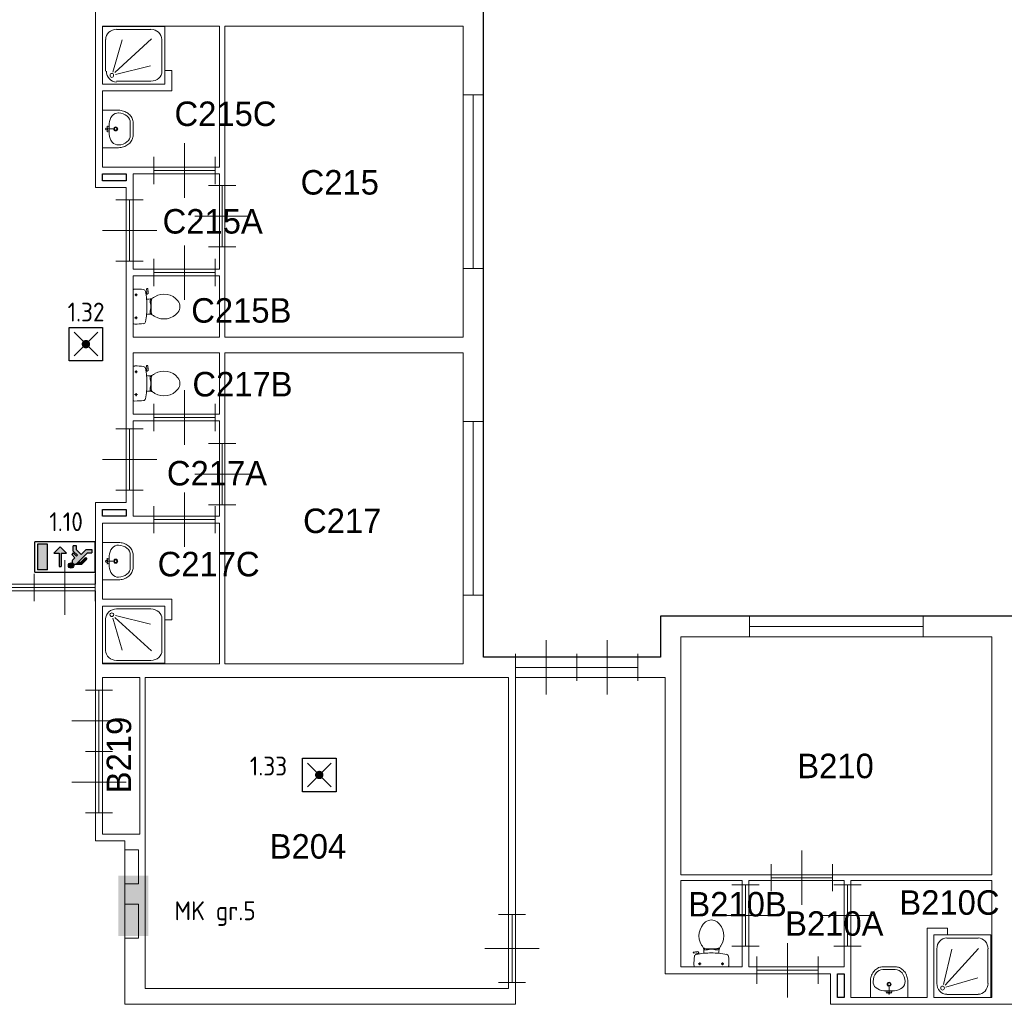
# Model space of a CAD drawing. Header units: millimetres. Extents: x 0 to 594, y 0 to 420.
# Tile 3 of 16: x 100 to 194, y 137 to 231. Entities that reach past the tile are written whole.
import ezdxf
from ezdxf.enums import TextEntityAlignment as Align

# ---------------------------------------------------------------- set-up
doc = ezdxf.new("R2010")
doc.units = ezdxf.units.MM
doc.header["$LTSCALE"] = 100
for name, color, linetype in [('BINNENMUUR', 7, 'Continuous'), ('BOUWKUNDE', 7, 'Continuous'), ('BUITENMUUR', 7, 'Continuous'), ('EL6350--Noodverlichting', 3, 'Continuous'), ('SANITAIR', 7, 'Continuous'), ('TRAP', 7, 'Continuous')]:
    doc.layers.add(name, color=color, linetype=linetype)
doc.layers.add('LABEL', color=7, linetype='Continuous', lineweight=0)
doc.styles.add('dgn175', font='dgn175.shx')
doc.styles.add('ISO18', font='ISO.shx', dxfattribs={"width": 0.9, "height": 1.8})

# ---------------------------------------------------------------- blocks, each defined once
blk = doc.blocks.new('2239')
at = {"layer": 'SANITAIR', "color": 7, "linetype": 'Continuous', "lineweight": 0}
for p, q in [((0.207, 0.802), (0.713, 0.802)), ((0.046, 0.19), (0.046, 0.654)), ((0.153, 0.176), (0.291, 0.65)), ((0.721, 0.662), (0.183, 0.168)), ((0.874, 0.654), (0.874, 0.19)), ((0.192, 0.14), (0.708, 0.267)), ((0.713, 0.042), (0.207, 0.042))]:
    blk.add_line(p, q, dxfattribs=at)
at = {"layer": 'SANITAIR', "color": 7, "linetype": 'Continuous', "lineweight": 0, "flags": 128}
blk.add_lwpolyline([(0, 0.844), (0, 0), (0.92, 0), (0.92, 0.844), (0, 0.844)], close=True, dxfattribs=at)
at = {"layer": 'SANITAIR', "color": 7, "linetype": 'Continuous', "lineweight": 0}
for centre, major_axis, ratio, start_param, end_param in [((0.208, 0.654), (0.158, 0), 0.949786, 1.570796, 3.141593), ((0.714, 0.654), (0.158, 0), 0.949786, 0, 1.570796), ((0.208, 0.19), (0, -0.161), 0.922328, 4.712389, 6.283185), ((0.714, 0.19), (0.161, 0), 0.91739, 4.712389, 6.283185)]:
    blk.add_ellipse(centre, major_axis=major_axis, ratio=ratio, start_param=start_param, end_param=end_param, dxfattribs=at)
blk.add_ellipse((0.139, 0.127), major_axis=(0, -0.0289), ratio=0.922328, dxfattribs=at)
blk = doc.blocks.new('2047')
at = {"layer": 'BOUWKUNDE', "color": 7, "linetype": 'Continuous', "lineweight": 0}
for p, q in [((-0.705, 0.15), (-0.705, -0.15)), ((0, 0.15), (0, -0.15)), ((0, 0), (-0.705, 0))]:
    blk.add_line(p, q, dxfattribs=at)
blk = doc.blocks.new('20411')
at = {"layer": 'BOUWKUNDE', "color": 7, "linetype": 'Continuous', "lineweight": 0}
for p, q in [((-0.15, 0), (0.15, 0)), ((0, 0), (0, -2.55)), ((-0.15, -2.55), (0.15, -2.55))]:
    blk.add_line(p, q, dxfattribs=at)
blk = doc.blocks.new('20412')
at = {"layer": 'BOUWKUNDE', "color": 7, "linetype": 'Continuous', "lineweight": 0}
for p, q in [((0.15, 2.55), (-0.15, 2.55)), ((0, 0), (0, 2.55)), ((0.15, 0), (-0.15, 0))]:
    blk.add_line(p, q, dxfattribs=at)
blk = doc.blocks.new('205')
at = {"layer": 'BOUWKUNDE', "color": 7, "linetype": 'Continuous', "lineweight": 0}
for p, q in [((0.45, 0), (0.45, 0.4)), ((1.35, 0), (1.35, 0.4)), ((0, 0), (0, 0.2)), ((0.9, 0), (0.9, 0.2)), ((1.8, 0), (1.8, 0.2)), ((0, 0), (1.8, 0)), ((0, 0), (0, -0.2)), ((0.45, 0), (0.45, -0.4)), ((0.45, 0), (0.45, -0.4)), ((0.9, 0), (0.9, -0.2)), ((1.35, 0), (1.35, -0.4)), ((1.8, 0), (1.8, -0.2))]:
    blk.add_line(p, q, dxfattribs=at)
blk = doc.blocks.new('2051')
at = {"layer": 'BOUWKUNDE', "color": 7, "linetype": 'Continuous', "lineweight": 0}
for p, q in [((0, 0), (-0.2, 0)), ((0, 0), (0, -1.801)), ((0, 0), (0.2, 0)), ((0, -0.45), (-0.4, -0.45)), ((0, -0.45), (-0.4, -0.45)), ((0, -0.45), (0.4, -0.45)), ((0, -0.9), (-0.2, -0.9)), ((0, -0.9), (0.2, -0.9)), ((0, -1.351), (-0.4, -1.351)), ((0, -1.351), (0.4, -1.351)), ((0, -1.801), (-0.2, -1.801)), ((0, -1.801), (0.2, -1.801))]:
    blk.add_line(p, q, dxfattribs=at)
blk = doc.blocks.new('20239')
at = {"layer": 'BOUWKUNDE', "color": 7, "linetype": 'Continuous', "lineweight": 0}
for p, q in [((-0.2, 0), (0.2, 0)), ((0, 0), (0, -0.9)), ((-0.4, -0.45), (0, -0.45)), ((0, -0.45), (0.4, -0.45)), ((-0.2, -0.9), (0.2, -0.9))]:
    blk.add_line(p, q, dxfattribs=at)
blk = doc.blocks.new('20240')
at = {"layer": 'BOUWKUNDE', "color": 7, "linetype": 'Continuous', "lineweight": 0}
for p, q in [((0.45, 0), (0.45, 0.4)), ((0, -0.2), (0, 0.2)), ((0.9, -0.2), (0.9, 0.2)), ((0, 0), (0.9, 0)), ((0.45, -0.4), (0.45, 0))]:
    blk.add_line(p, q, dxfattribs=at)
blk = doc.blocks.new('20241')
at = {"layer": 'BOUWKUNDE', "color": 7, "linetype": 'Continuous', "lineweight": 0}
for p, q in [((0.2, 0.9), (-0.2, 0.9)), ((0, 0), (0, 0.9)), ((0, 0.45), (-0.4, 0.45)), ((0.4, 0.45), (0, 0.45)), ((0.2, 0), (-0.2, 0))]:
    blk.add_line(p, q, dxfattribs=at)
blk = doc.blocks.new('20242')
at = {"layer": 'BOUWKUNDE', "color": 7, "linetype": 'Continuous', "lineweight": 0}
for p, q in [((-0.45, 0.4), (-0.45, 0)), ((-0.9, 0.2), (-0.9, -0.2)), ((0, 0.2), (0, -0.2)), ((0, 0), (-0.9, 0)), ((-0.45, 0), (-0.45, -0.4))]:
    blk.add_line(p, q, dxfattribs=at)
blk = doc.blocks.new('20243')
at = {"layer": 'BOUWKUNDE', "color": 7, "linetype": 'Continuous', "lineweight": 0}
for p, q in [((-0.2, 0), (0.2, 0)), ((0, 0), (0, -0.9)), ((-0.4, -0.45), (0, -0.45)), ((0, -0.45), (0.4, -0.45)), ((-0.2, -0.9), (0.2, -0.9))]:
    blk.add_line(p, q, dxfattribs=at)
blk = doc.blocks.new('20244')
at = {"layer": 'BOUWKUNDE', "color": 7, "linetype": 'Continuous', "lineweight": 0}
for p, q in [((0.45, 0), (0.45, 0.4)), ((0, -0.2), (0, 0.2)), ((0.9, -0.2), (0.9, 0.2)), ((0, 0), (0.9, 0)), ((0.45, -0.4), (0.45, 0))]:
    blk.add_line(p, q, dxfattribs=at)
blk = doc.blocks.new('20245')
at = {"layer": 'BOUWKUNDE', "color": 7, "linetype": 'Continuous', "lineweight": 0}
for p, q in [((0.2, 0.9), (-0.2, 0.9)), ((0, 0), (0, 0.9)), ((0, 0.45), (-0.4, 0.45)), ((0.4, 0.45), (0, 0.45)), ((0.2, 0), (-0.2, 0))]:
    blk.add_line(p, q, dxfattribs=at)
blk = doc.blocks.new('20246')
at = {"layer": 'BOUWKUNDE', "color": 7, "linetype": 'Continuous', "lineweight": 0}
for p, q in [((-0.45, 0.4), (-0.45, 0)), ((-0.9, 0.2), (-0.9, -0.2)), ((0, 0.2), (0, -0.2)), ((0, 0), (-0.9, 0)), ((-0.45, 0), (-0.45, -0.4))]:
    blk.add_line(p, q, dxfattribs=at)
blk = doc.blocks.new('2202')
at = {"layer": 'SANITAIR', "color": 7, "linetype": 'Continuous', "lineweight": 0}
for p, q in [((-0.264, 0.204), (-0.266, 0.21)), ((-0.262, 0.216), (-0.21, 0.224)), ((-0.222, 0.205), (-0.259, 0.2)), ((-0.211, 0.197), (-0.208, 0.187)), ((-0.181, 0.202), (-0.21, 0.196)), ((-0.178, 0.192), (-0.183, 0.206)), ((-0.111, 0.23), (-0.111, 0.2)), ((-0.101, 0.27), (-0.101, 0.25)), ((-0.101, 0.25), (-0.057, 0.25)), ((-0.067, 0.25), (-0.067, 0.267)), ((-0.057, 0.25), (-0.057, 0.266)), ((-0.057, 0.255), (-0.035, 0.255)), ((-0.035, 0.255), (-0.035, 0.26)), ((0.035, 0.26), (-0.035, 0.26)), ((0.035, 0.255), (0.035, 0.26)), ((0.057, 0.255), (0.035, 0.255)), ((0.057, 0.25), (0.057, 0.267)), ((0.101, 0.25), (0.057, 0.25)), ((0.067, 0.25), (0.067, 0.268)), ((0.101, 0.271), (0.101, 0.25)), ((0.111, 0.2), (0.111, 0.23)), ((-0.248, 0), (0.248, 0)), ((-0.193, 0.045), (-0.152, 0.045)), ((-0.173, 0.065), (-0.173, 0.025)), ((0.143, 0.045), (0.184, 0.045)), ((0.163, 0.066), (0.163, 0.024))]:
    blk.add_line(p, q, dxfattribs=at)
for centre in [(-0.173, 0.045), (0.163, 0.045)]:
    blk.add_circle(centre, 0.012, dxfattribs=at)
for centre, radius, start, end in [((0.08, 0.456), 0.263, 129.1208, 211.0923), ((0, 0.555), 0.135, 50.8792, 129.1208), ((-0.081, 0.456), 0.263, 328.9077, 50.8792), ((0.241, 0.553), 0.45, 211.0923, 213.8429), ((-0.24, 0.231), 0.129, 0, 33.8429), ((0.24, 0.231), 0.129, 146.1571, 180), ((-0.241, 0.553), 0.45, 326.1571, 328.9077), ((-0.262, 0.212), 0.005, 98.4779, 195.7398), ((-0.26, 0.205), 0.005, 195.7398, 277.2238), ((0.892, 0.028), 1.15, 173.6509, 180), ((-0.217, 0.151), 0.0335, 100.7271, 173.6509), ((0, -0.995), 1.2, 95.3019, 100.7271), ((-0.221, 0.195), 0.01, 11.8886, 97.2238), ((-0.207, 0.2), 0.025, 15.9272, 98.4779), ((-0.099, 0.29), 0.02, 217.7817, 264.3005), ((0, -0.992), 1.197, 84.6981, 95.3019), ((-0.009, 1.191), 0.926, 264.3005, 276.9358), ((0.1, 0.292), 0.02, 276.9358, 322.58), ((0, -0.995), 1.2, 79.2904, 84.6981), ((0.217, 0.151), 0.034, 6.3309, 79.2904), ((-0.893, 0.028), 1.15, 0, 6.3309), ((-0.214, 0.027), 0.0434, 178.9808, 218.2302), ((0.214, 0.027), 0.0434, 321.7698, 1.0192)]:
    blk.add_arc(centre, radius, start, end, dxfattribs=at)
blk = doc.blocks.new('22011')
at = {"layer": 'SANITAIR', "color": 7, "linetype": 'Continuous', "lineweight": 0}
for p, q in [((0, 0.248), (0, -0.248)), ((0.065, 0.173), (0.025, 0.173)), ((0.045, 0.193), (0.045, 0.152)), ((0.197, 0.211), (0.187, 0.208)), ((0.192, 0.178), (0.206, 0.183)), ((0.202, 0.181), (0.196, 0.21)), ((0.205, 0.222), (0.2, 0.259)), ((0.204, 0.264), (0.21, 0.266)), ((0.216, 0.262), (0.224, 0.21)), ((0.23, 0.111), (0.2, 0.111)), ((0.27, 0.101), (0.25, 0.101)), ((0.25, 0.101), (0.25, 0.057)), ((0.25, 0.067), (0.267, 0.067)), ((0.25, 0.057), (0.266, 0.057)), ((0.255, 0.057), (0.255, 0.035)), ((0.255, 0.035), (0.26, 0.035)), ((0.26, -0.035), (0.26, 0.035)), ((0.045, -0.143), (0.045, -0.184)), ((0.2, -0.111), (0.23, -0.111)), ((0.25, -0.057), (0.267, -0.057)), ((0.25, -0.101), (0.25, -0.057)), ((0.25, -0.067), (0.268, -0.067)), ((0.271, -0.101), (0.25, -0.101)), ((0.255, -0.035), (0.26, -0.035)), ((0.255, -0.057), (0.255, -0.035)), ((0.066, -0.163), (0.024, -0.163))]:
    blk.add_line(p, q, dxfattribs=at)
for centre in [(0.045, 0.173), (0.045, -0.163)]:
    blk.add_circle(centre, 0.012, dxfattribs=at)
for centre, radius, start, end in [((0.027, 0.214), 0.0434, 88.9808, 128.2302), ((0.028, -0.892), 1.15, 83.6509, 90), ((0.151, 0.217), 0.0335, 10.7271, 83.6509), ((-0.995, 0), 1.2, 5.3019, 10.7271), ((0.195, 0.221), 0.01, 281.8886, 7.2238), ((0.205, 0.26), 0.005, 105.7398, 187.2238), ((0.2, 0.207), 0.025, 285.9272, 8.4779), ((0.212, 0.262), 0.005, 8.4779, 105.7398), ((0.456, -0.08), 0.263, 39.1208, 121.0923), ((-0.992, 0), 1.197, 354.6981, 5.3019), ((0.231, 0.24), 0.129, 270, 303.8429), ((1.191, 0.009), 0.926, 174.3005, 186.9358), ((0.29, 0.099), 0.02, 127.7817, 174.3005), ((0.553, -0.241), 0.45, 121.0923, 123.8429), ((0.555, 0), 0.135, 320.8792, 39.1208), ((-0.995, 0), 1.2, 349.2904, 354.6981), ((0.231, -0.24), 0.129, 56.1571, 90), ((0.292, -0.1), 0.02, 186.9358, 232.58), ((0.553, 0.241), 0.45, 236.1571, 238.9077), ((0.456, 0.081), 0.263, 238.9077, 320.8792), ((0.027, -0.214), 0.0434, 231.7698, 271.0192), ((0.028, 0.893), 1.15, 270, 276.3309), ((0.151, -0.217), 0.034, 276.3309, 349.2904)]:
    blk.add_arc(centre, radius, start, end, dxfattribs=at)
blk = doc.blocks.new('2214')
at = {"layer": 'SANITAIR', "color": 7, "linetype": 'Continuous', "lineweight": 0}
for p, q in [((0.064, 0.037), (0.089, 0.029)), ((0.065, 0), (0.082, 0.045)), ((0.065, 0), (0.082, -0.045)), ((0.065, 0), (0.153, 0)), ((0.1, -0.079), (0.1, 0.079)), ((0.41, 0.091), (0.41, -0.091)), ((0.064, -0.037), (0.089, -0.029))]:
    blk.add_line(p, q, dxfattribs=at)
at = {"layer": 'SANITAIR', "color": 7, "linetype": 'Continuous', "lineweight": 0, "flags": 128}
blk.add_lwpolyline([(0, -0.275), (0.235, -0.275), (0.235, -0.275), (0.255, -0.274), (0.274, -0.271), (0.292, -0.268), (0.31, -0.263), (0.328, -0.256), (0.345, -0.249), (0.361, -0.24), (0.376, -0.23), (0.389, -0.219), (0.402, -0.207), (0.413, -0.195), (0.423, -0.181), (0.432, -0.167), (0.439, -0.153), (0.444, -0.138), (0.448, -0.122), (0.45, -0.107), (0.45, -0.091), (0.45, -0.091), (0.45, 0.091), (0.45, 0.091), (0.45, 0.107), (0.448, 0.122), (0.444, 0.138), (0.439, 0.153), (0.432, 0.167), (0.423, 0.181), (0.413, 0.195), (0.402, 0.207), (0.389, 0.219), (0.376, 0.23), (0.361, 0.24), (0.345, 0.249), (0.328, 0.256), (0.31, 0.263), (0.292, 0.268), (0.274, 0.271), (0.255, 0.274), (0.235, 0.275), (0.235, 0.275), (0, 0.275), (0, -0.275)], close=True, dxfattribs=at)
at = {"layer": 'SANITAIR', "color": 7, "linetype": 'Continuous', "lineweight": 0}
for centre, radius in [((0.065, 0), 0.0175), ((0.195, 0), 0.03), ((0.195, 0), 0.02)]:
    blk.add_circle(centre, radius, dxfattribs=at)
for centre, major_axis, ratio, start_param, end_param in [((0.21, 0.096), (-0.04, -0.136), 0.751905, 3.285304, 5.05863), ((0.23, 0.096), (0.18, -0.002), 0.771034, 6.267651, 7.838442), ((0.21, -0.096), (-0.04, 0.136), 0.751905, 1.224555, 2.997882), ((0.23, -0.096), (-0.18, -0.002), 0.771034, 1.586336, 3.157127)]:
    blk.add_ellipse(centre, major_axis=major_axis, ratio=ratio, start_param=start_param, end_param=end_param, dxfattribs=at)
blk = doc.blocks.new('22112')
at = {"layer": 'SANITAIR', "color": 7, "linetype": 'Continuous', "lineweight": 0}
for p, q in [((0.064, 0.037), (0.089, 0.029)), ((0.065, 0), (0.082, 0.045)), ((0.065, 0), (0.082, -0.045)), ((0.065, 0), (0.153, 0)), ((0.1, -0.079), (0.1, 0.079)), ((0.41, 0.091), (0.41, -0.091)), ((0.064, -0.037), (0.089, -0.029))]:
    blk.add_line(p, q, dxfattribs=at)
at = {"layer": 'SANITAIR', "color": 7, "linetype": 'Continuous', "lineweight": 0, "flags": 128}
blk.add_lwpolyline([(0, -0.275), (0.235, -0.275), (0.235, -0.275), (0.255, -0.274), (0.274, -0.271), (0.292, -0.268), (0.31, -0.263), (0.328, -0.256), (0.345, -0.249), (0.361, -0.24), (0.376, -0.23), (0.389, -0.219), (0.402, -0.207), (0.413, -0.195), (0.423, -0.181), (0.432, -0.167), (0.439, -0.153), (0.444, -0.138), (0.448, -0.122), (0.45, -0.107), (0.45, -0.091), (0.45, -0.091), (0.45, 0.091), (0.45, 0.091), (0.45, 0.107), (0.448, 0.122), (0.444, 0.138), (0.439, 0.153), (0.432, 0.167), (0.423, 0.181), (0.413, 0.195), (0.402, 0.207), (0.389, 0.219), (0.376, 0.23), (0.361, 0.24), (0.345, 0.249), (0.328, 0.256), (0.31, 0.263), (0.292, 0.268), (0.274, 0.271), (0.255, 0.274), (0.235, 0.275), (0.235, 0.275), (0, 0.275), (0, -0.275)], close=True, dxfattribs=at)
at = {"layer": 'SANITAIR', "color": 7, "linetype": 'Continuous', "lineweight": 0}
for centre, radius in [((0.065, 0), 0.0175), ((0.195, 0), 0.03), ((0.195, 0), 0.02)]:
    blk.add_circle(centre, radius, dxfattribs=at)
for centre, major_axis, ratio, start_param, end_param in [((0.21, 0.096), (-0.04, -0.136), 0.751905, 3.285304, 5.05863), ((0.23, 0.096), (0.18, -0.002), 0.771034, 6.267651, 7.838442), ((0.21, -0.096), (-0.04, 0.136), 0.751905, 1.224555, 2.997882), ((0.23, -0.096), (-0.18, -0.002), 0.771034, 1.586336, 3.157127)]:
    blk.add_ellipse(centre, major_axis=major_axis, ratio=ratio, start_param=start_param, end_param=end_param, dxfattribs=at)
blk = doc.blocks.new('22034')
at = {"layer": 'SANITAIR', "color": 7, "linetype": 'Continuous', "lineweight": 0}
for p, q in [((0, 0.248), (0, -0.248)), ((0.065, 0.173), (0.025, 0.173)), ((0.045, 0.193), (0.045, 0.152)), ((0.197, 0.211), (0.187, 0.208)), ((0.192, 0.178), (0.206, 0.183)), ((0.202, 0.181), (0.196, 0.21)), ((0.205, 0.222), (0.2, 0.259)), ((0.204, 0.264), (0.21, 0.266)), ((0.216, 0.262), (0.224, 0.21)), ((0.23, 0.111), (0.2, 0.111)), ((0.27, 0.101), (0.25, 0.101)), ((0.25, 0.101), (0.25, 0.057)), ((0.25, 0.067), (0.267, 0.067)), ((0.25, 0.057), (0.266, 0.057)), ((0.255, 0.057), (0.255, 0.035)), ((0.255, 0.035), (0.26, 0.035)), ((0.26, -0.035), (0.26, 0.035)), ((0.045, -0.143), (0.045, -0.184)), ((0.2, -0.111), (0.23, -0.111)), ((0.25, -0.057), (0.267, -0.057)), ((0.25, -0.101), (0.25, -0.057)), ((0.25, -0.067), (0.268, -0.067)), ((0.271, -0.101), (0.25, -0.101)), ((0.255, -0.035), (0.26, -0.035)), ((0.255, -0.057), (0.255, -0.035)), ((0.066, -0.163), (0.024, -0.163))]:
    blk.add_line(p, q, dxfattribs=at)
for centre in [(0.045, 0.173), (0.045, -0.163)]:
    blk.add_circle(centre, 0.012, dxfattribs=at)
for centre, radius, start, end in [((0.027, 0.214), 0.0434, 88.9808, 128.2302), ((0.028, -0.892), 1.15, 83.6509, 90), ((0.151, 0.217), 0.0335, 10.7271, 83.6509), ((-0.995, 0), 1.2, 5.3019, 10.7271), ((0.195, 0.221), 0.01, 281.8886, 7.2238), ((0.205, 0.26), 0.005, 105.7398, 187.2238), ((0.2, 0.207), 0.025, 285.9272, 8.4779), ((0.212, 0.262), 0.005, 8.4779, 105.7398), ((0.456, -0.08), 0.263, 39.1208, 121.0923), ((-0.992, 0), 1.197, 354.6981, 5.3019), ((0.231, 0.24), 0.129, 270, 303.8429), ((1.191, 0.009), 0.926, 174.3005, 186.9358), ((0.29, 0.099), 0.02, 127.7817, 174.3005), ((0.553, -0.241), 0.45, 121.0923, 123.8429), ((0.555, 0), 0.135, 320.8792, 39.1208), ((-0.995, 0), 1.2, 349.2904, 354.6981), ((0.231, -0.24), 0.129, 56.1571, 90), ((0.292, -0.1), 0.02, 186.9358, 232.58), ((0.553, 0.241), 0.45, 236.1571, 238.9077), ((0.456, 0.081), 0.263, 238.9077, 320.8792), ((0.027, -0.214), 0.0434, 231.7698, 271.0192), ((0.028, 0.893), 1.15, 270, 276.3309), ((0.151, -0.217), 0.034, 276.3309, 349.2904)]:
    blk.add_arc(centre, radius, start, end, dxfattribs=at)
blk = doc.blocks.new('22139')
at = {"layer": 'SANITAIR', "color": 7, "linetype": 'Continuous', "lineweight": 0}
for p, q in [((-0.091, 0.41), (0.091, 0.41)), ((0, 0.065), (0, 0.153)), ((0.079, 0.1), (-0.079, 0.1)), ((0, 0.065), (-0.045, 0.082)), ((-0.037, 0.064), (-0.029, 0.089)), ((0, 0.065), (0.045, 0.082)), ((0.037, 0.064), (0.029, 0.089))]:
    blk.add_line(p, q, dxfattribs=at)
at = {"layer": 'SANITAIR', "color": 7, "linetype": 'Continuous', "lineweight": 0, "flags": 128}
blk.add_lwpolyline([(0.275, 0), (0.275, 0.235), (0.275, 0.235), (0.274, 0.255), (0.271, 0.274), (0.268, 0.292), (0.263, 0.31), (0.256, 0.328), (0.249, 0.345), (0.24, 0.361), (0.23, 0.376), (0.219, 0.389), (0.207, 0.402), (0.195, 0.413), (0.181, 0.423), (0.167, 0.432), (0.153, 0.439), (0.138, 0.444), (0.122, 0.448), (0.107, 0.45), (0.091, 0.45), (0.091, 0.45), (-0.091, 0.45), (-0.091, 0.45), (-0.107, 0.45), (-0.122, 0.448), (-0.138, 0.444), (-0.153, 0.439), (-0.167, 0.432), (-0.181, 0.423), (-0.195, 0.413), (-0.207, 0.402), (-0.219, 0.389), (-0.23, 0.376), (-0.24, 0.361), (-0.249, 0.345), (-0.256, 0.328), (-0.263, 0.31), (-0.268, 0.292), (-0.271, 0.274), (-0.274, 0.255), (-0.275, 0.235), (-0.275, 0.235), (-0.275, 0), (0.275, 0)], close=True, dxfattribs=at)
at = {"layer": 'SANITAIR', "color": 7, "linetype": 'Continuous', "lineweight": 0}
for centre, radius in [((0, 0.195), 0.03), ((0, 0.195), 0.02), ((0, 0.065), 0.0175)]:
    blk.add_circle(centre, radius, dxfattribs=at)
for centre, major_axis, ratio, start_param, end_param in [((-0.096, 0.23), (0.002, 0.18), 0.771034, 6.267651, 7.838442), ((0.096, 0.23), (0.002, -0.18), 0.771034, 1.586336, 3.157127), ((-0.096, 0.21), (0.136, -0.04), 0.751905, 3.285304, 5.05863), ((0.096, 0.21), (-0.136, -0.04), 0.751905, 1.224555, 2.997882)]:
    blk.add_ellipse(centre, major_axis=major_axis, ratio=ratio, start_param=start_param, end_param=end_param, dxfattribs=at)
blk = doc.blocks.new('20452')
at = {"layer": 'BOUWKUNDE', "color": 7, "linetype": 'Continuous', "lineweight": 0}
for p, q in [((-2.55, 0.15), (-2.55, -0.15)), ((0, 0.15), (0, -0.15)), ((0, 0), (-2.55, 0))]:
    blk.add_line(p, q, dxfattribs=at)
blk = doc.blocks.new('20291')
at = {"layer": 'BOUWKUNDE', "color": 7, "linetype": 'Continuous', "lineweight": 0}
for p, q in [((-0.2, 0), (0.2, 0)), ((0, 0), (0, -0.9)), ((-0.4, -0.45), (0, -0.45)), ((0, -0.45), (0.4, -0.45)), ((-0.2, -0.9), (0.2, -0.9))]:
    blk.add_line(p, q, dxfattribs=at)
blk = doc.blocks.new('20292')
at = {"layer": 'BOUWKUNDE', "color": 7, "linetype": 'Continuous', "lineweight": 0}
for p, q in [((0.45, 0), (0.45, 0.4)), ((0, -0.2), (0, 0.2)), ((0.9, -0.2), (0.9, 0.2)), ((0, 0), (0.9, 0)), ((0.45, -0.4), (0.45, 0))]:
    blk.add_line(p, q, dxfattribs=at)
blk = doc.blocks.new('20293')
at = {"layer": 'BOUWKUNDE', "color": 7, "linetype": 'Continuous', "lineweight": 0}
for p, q in [((-0.2, 0), (0.2, 0)), ((0, 0), (0, -0.9)), ((-0.4, -0.45), (0, -0.45)), ((0, -0.45), (0.4, -0.45)), ((-0.2, -0.9), (0.2, -0.9))]:
    blk.add_line(p, q, dxfattribs=at)
blk = doc.blocks.new('20294')
at = {"layer": 'BOUWKUNDE', "color": 7, "linetype": 'Continuous', "lineweight": 0}
for p, q in [((0.45, 0), (0.45, 0.4)), ((0, -0.2), (0, 0.2)), ((0.9, -0.2), (0.9, 0.2)), ((0, 0), (0.9, 0)), ((0.45, -0.4), (0.45, 0))]:
    blk.add_line(p, q, dxfattribs=at)
blk = doc.blocks.new('202174')
at = {"layer": 'BOUWKUNDE', "color": 7, "linetype": 'Continuous', "lineweight": 0}
for p, q in [((-0.2, 0), (0.2, 0)), ((0, 0), (0, -1)), ((-0.4, -0.5), (0, -0.5)), ((0, -0.5), (0.4, -0.5)), ((-0.2, -1), (0.2, -1))]:
    blk.add_line(p, q, dxfattribs=at)
blk = doc.blocks.new('202203')
at = {"layer": 'BOUWKUNDE', "color": 7, "linetype": 'Continuous', "lineweight": 0}
for p, q in [((0.446, 0), (0.446, 0.4)), ((0, -0.2), (0, 0.2)), ((0.892, -0.2), (0.892, 0.2)), ((0, 0), (0.892, 0)), ((0.446, -0.4), (0.446, 0))]:
    blk.add_line(p, q, dxfattribs=at)
blk = doc.blocks.new('22329')
at = {"layer": 'SANITAIR', "color": 7, "linetype": 'Continuous', "lineweight": 0}
for p, q in [((0.192, -0.139), (0.708, -0.265)), ((0.713, -0.042), (0.207, -0.042)), ((0.046, -0.189), (0.046, -0.651)), ((0.153, -0.176), (0.291, -0.647)), ((0.721, -0.659), (0.183, -0.167)), ((0.874, -0.651), (0.874, -0.189)), ((0.207, -0.798), (0.713, -0.798))]:
    blk.add_line(p, q, dxfattribs=at)
at = {"layer": 'SANITAIR', "color": 7, "linetype": 'Continuous', "lineweight": 0, "flags": 128}
blk.add_lwpolyline([(0, -0.84), (0, 0), (0.92, 0), (0.92, -0.84), (0, -0.84)], close=True, dxfattribs=at)
at = {"layer": 'SANITAIR', "color": 7, "linetype": 'Continuous', "lineweight": 0}
for centre, major_axis, start_param, end_param in [((0.208, -0.189), (0.161, 0), 1.570796, 3.141593), ((0.714, -0.189), (0.161, 0), 0, 1.570796), ((0.208, -0.651), (-0.161, 0), 0, 1.570796), ((0.714, -0.651), (-0.161, 0), 1.570796, 3.141593)]:
    blk.add_ellipse(centre, major_axis=major_axis, ratio=0.913043, start_param=start_param, end_param=end_param, dxfattribs=at)
blk.add_ellipse((0.139, -0.126), major_axis=(0.029, 0), ratio=0.913043, dxfattribs=at)
blk = doc.blocks.new('22332')
at = {"layer": 'SANITAIR', "color": 7, "linetype": 'Continuous', "lineweight": 0}
for p, q in [((0.647, 0.874), (0.188, 0.874)), ((0.042, 0.713), (0.042, 0.207)), ((0.139, 0.192), (0.264, 0.708)), ((0.655, 0.721), (0.166, 0.183)), ((0.793, 0.207), (0.793, 0.713)), ((0.175, 0.153), (0.643, 0.291)), ((0.188, 0.046), (0.647, 0.046))]:
    blk.add_line(p, q, dxfattribs=at)
at = {"layer": 'SANITAIR', "color": 7, "linetype": 'Continuous', "lineweight": 0, "flags": 128}
blk.add_lwpolyline([(0.835, 0), (0, 0), (0, 0.92), (0.835, 0.92), (0.835, 0)], close=True, dxfattribs=at)
at = {"layer": 'SANITAIR', "color": 7, "linetype": 'Continuous', "lineweight": 0}
for centre, major_axis, start_param, end_param in [((0.188, 0.714), (0, 0.161), 0, 1.570796), ((0.648, 0.714), (0, -0.161), 1.570796, 3.141593), ((0.188, 0.208), (0, 0.161), 1.570796, 3.141593), ((0.648, 0.208), (0, -0.161), 0, 1.570796)]:
    blk.add_ellipse(centre, major_axis=major_axis, ratio=0.907609, start_param=start_param, end_param=end_param, dxfattribs=at)
blk.add_ellipse((0.126, 0.139), major_axis=(0, 0.029), ratio=0.907609, dxfattribs=at)
blk = doc.blocks.new('anv')
for p, q in [((-2.5, 497.5), (497.5, 497.5)), ((-2.5, -2.5), (-2.5, 497.5)), ((497.5, 497.5), (497.5, -2.5)), ((70.72325, 70.72325), (424.27675, 424.27675)), ((70.72325, 424.27675), (424.27675, 70.72325)), ((497.5, -2.5), (-2.5, -2.5))]:
    blk.add_line(p, q)
at = {"const_width": 62.5}
blk.add_lwpolyline([(216.25, 247.5, 1), (278.75, 247.5, 1)], format="xyb", close=True, dxfattribs=at)
blk = doc.blocks.new('nuo')
at = {"ltscale": 5.5}
for points in [[(301, 236), (331, 266, 0.388721), (333, 320, -0.055261), (327, 326, 0.375772), (274, 322), (114, 161), (50, 161), (50, 113), (133, 113), (208, 188), (278, 118), (278, 57), (326, 57), (326, 137), (264, 199), (278, 213), (326, 165), (349, 188)], [(274, 322, -0.198912), (303, 334), (200, 334), (123, 256), (145, 234), (213, 302), (254, 302)], [(333, 320, 0.62111), (398, 352, 1), (318, 352, 0.176186), (327, 326, -0.055261)], [(537, 366), (507, 366), (507, 167), (427, 167), (522, 72), (617, 167), (537, 167)], [(708, 35), (858, 35), (858, 415), (708, 415)]]:
    blk.add_hatch(color=256, dxfattribs=at).paths.add_polyline_path(points)
at = {"color": 0, "linetype": 'Continuous'}
for p, q in [((900, 450), (0, 450)), ((0, 450), (0, 0)), ((900, 450), (900, 0)), ((274, 322), (114, 161)), ((123, 256), (200, 334)), ((145, 234), (213, 302)), ((303, 334), (200, 334)), ((254, 302), (213, 302)), ((708, 415), (858, 415)), ((708, 415), (708, 35)), ((858, 35), (858, 415)), ((114, 161), (50, 161)), ((145, 234), (123, 256)), ((208, 188), (133, 113)), ((278, 118), (208, 188)), ((278, 213), (264, 199)), ((264, 199), (326, 137)), ((326, 165), (278, 213)), ((331, 266), (301, 236)), ((349, 188), (301, 236)), ((0, 0), (900, 0)), ((133, 113), (50, 113)), ((278, 118), (278, 57)), ((326, 137), (326, 57)), ((708, 35), (858, 35))]:
    blk.add_line(p, q, dxfattribs=at)
at = {"ltscale": 5.5}
for p, q in [((507, 167), (507, 366)), ((537, 366), (507, 366)), ((537, 167), (537, 366)), ((50, 113), (50, 161)), ((326, 165), (349, 188)), ((507, 167), (427, 167)), ((617, 167), (537, 167)), ((278, 57), (326, 57))]:
    blk.add_line(p, q, dxfattribs=at)
blk.add_lwpolyline([(427, 167), (522, 72), (617, 167)], dxfattribs=at)
at = {"color": 0, "linetype": 'Continuous'}
blk.add_circle((358, 352), 40, dxfattribs=at)
blk.add_arc((303, 294), 40, 315, 135, dxfattribs=at)

msp = doc.modelspace()

# ---------------------------------------------------------------- hatches: boundary and pattern name
at = {"layer": 'EL6350--Noodverlichting'}
msp.add_hatch(color=256, dxfattribs=at).paths.add_polyline_path([(109.4, 149.511), (109.4, 143.751), (112.28, 143.751), (112.28, 149.511)])

# ---------------------------------------------------------------- linework, layer by layer
at = {"layer": 'BINNENMUUR', "color": 7, "linetype": 'Continuous', "lineweight": 13, "flags": 128}
for points in [[(96.834, 285.622), (96.834, 277.64), (93.909, 277.64), (93.909, 247.545), (96.834, 247.545), (96.834, 215.24), (93.909, 215.24), (93.909, 185.145), (96.834, 185.145), (96.834, 177.365), (107.234, 177.365), (107.234, 185.145), (110.159, 185.145), (110.159, 215.24), (107.234, 215.24), (107.234, 247.545), (110.159, 247.545), (110.159, 277.64), (107.234, 277.64), (107.234, 285.622), (96.834, 285.622)], [(107.884, 230.645), (107.884, 225.12), (113.864, 225.12), (113.864, 226.42), (114.514, 226.42), (114.514, 224.47), (107.884, 224.47), (107.884, 217.19), (119.064, 217.19), (119.064, 230.645), (107.884, 230.645)], [(119.584, 230.645), (119.584, 200.94), (142.334, 200.94), (142.334, 230.645), (119.584, 230.645)], [(110.809, 216.54), (110.809, 207.44), (119.064, 207.44), (119.064, 216.54), (110.809, 216.54)], [(110.809, 206.79), (110.809, 200.94), (119.064, 200.94), (119.064, 206.79), (114.936, 206.79), (110.809, 206.79)], [(110.809, 199.445), (110.809, 193.595), (119.064, 193.595), (119.064, 199.445), (110.809, 199.445)], [(119.584, 199.445), (119.584, 169.74), (142.334, 169.74), (142.334, 199.445), (119.584, 199.445)], [(110.809, 192.945), (110.809, 183.845), (119.064, 183.845), (119.064, 192.945), (110.809, 192.945)], [(107.884, 183.195), (107.884, 175.915), (114.514, 175.915), (114.514, 173.965), (113.864, 173.965), (113.864, 175.265), (107.884, 175.265), (107.884, 169.74), (119.064, 169.74), (119.064, 183.195), (107.884, 183.195)], [(163.134, 172.34), (163.134, 149.59), (192.839, 149.59), (192.839, 172.34), (163.134, 172.34)], [(107.884, 153.49), (111.459, 153.49), (111.459, 168.44), (107.884, 168.44), (107.884, 153.49)], [(111.979, 138.735), (146.689, 138.735), (146.689, 168.44), (111.979, 168.44), (111.979, 138.735)], [(163.134, 140.815), (168.984, 140.815), (168.984, 149.07), (163.134, 149.07), (163.134, 140.815)], [(169.634, 149.07), (169.634, 140.815), (178.734, 140.815), (178.734, 149.07), (169.634, 149.07)], [(179.384, 149.07), (179.384, 137.89), (186.664, 137.89), (186.664, 144.52), (188.614, 144.52), (188.614, 143.87), (187.314, 143.87), (187.314, 137.89), (192.839, 137.89), (192.839, 149.07), (179.384, 149.07)]]:
    msp.add_lwpolyline(points, close=True, dxfattribs=at)
msp.add_lwpolyline([(200.827, 137.24), (177.434, 137.24), (177.434, 140.165), (161.639, 140.165), (161.639, 168.44), (147.339, 168.44), (147.339, 168.44), (147.339, 137.24), (110.029, 137.24), (110.029, 152.84), (107.234, 152.84), (107.234, 176.715), (96.834, 176.715)], dxfattribs=at)
at = {"layer": 'BUITENMUUR', "color": 7, "linetype": 'Continuous', "lineweight": 30, "flags": 128}
for points in [[(317.184, 183.39), (317.184, 174.29), (161.184, 174.29), (161.184, 170.39), (144.284, 170.39), (144.284, 294.54), (139.929, 294.54), (139.929, 304.095), (296.384, 304.095), (296.384, 307.995), (313.284, 307.995), (313.284, 183.39), (317.184, 183.39)], [(107.884, 216.54), (110.159, 216.54), (110.159, 215.89), (107.884, 215.89), (107.884, 216.54)], [(107.884, 184.495), (110.159, 184.495), (110.159, 183.845), (107.884, 183.845), (107.884, 184.495)], [(178.084, 140.165), (178.734, 140.165), (178.734, 137.89), (178.084, 137.89), (178.084, 140.165)]]:
    msp.add_lwpolyline(points, close=True, dxfattribs=at)
at = {"layer": 'TRAP', "color": 7, "linetype": 'Continuous', "lineweight": 0}
for p, q in [((110.029, 152.002), (111.348, 152.002)), ((111.348, 152.002), (111.348, 148.752)), ((110.029, 148.752), (111.348, 148.752)), ((110.029, 146.802), (111.348, 146.802)), ((111.348, 146.802), (111.348, 143.552)), ((110.029, 143.552), (111.348, 143.552))]:
    msp.add_line(p, q, dxfattribs=at)

# ---------------------------------------------------------------- block references
at = {"color": 7, "linetype": 'Continuous', "lineweight": 0, "xscale": 6.5, "yscale": 6.5, "zscale": 6.5}
for name, p in [('2239', (107.884, 225.12)), ('20411', (143.309, 224.08)), ('22112', (107.884, 220.83)), ('20242', (118.648, 216.865)), ('20241', (119.324, 209.585)), ('20239', (110.484, 214.057)), ('20240', (112.798, 207.115)), ('22034', (110.809, 203.865)), ('22011', (110.809, 196.52)), ('20246', (118.648, 193.27)), ('20412', (143.309, 176.305)), ('20243', (110.484, 192.178)), ('20245', (119.324, 184.95)), ('20244', (112.798, 183.52)), ('2214', (107.884, 179.555)), ('202203', (101.384, 177.04)), ('2047', (101.384, 177.04)), ('22329', (107.884, 175.265)), ('20452', (186.274, 173.315)), ('205', (147.339, 169.415)), ('2051', (107.559, 167.238)), ('20292', (171.779, 149.33)), ('20291', (169.309, 148.654)), ('20293', (179.059, 148.654)), ('202174', (147.014, 145.82)), ('2202', (166.059, 140.815)), ('20294', (170.401, 140.49)), ('22332', (187.314, 137.89)), ('22139', (183.024, 137.89))]:
    msp.add_blockref(name, p, dxfattribs=at)
at = {"layer": 'EL6350--Noodverlichting', "xscale": 0.006399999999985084, "yscale": 0.006399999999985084, "zscale": 0.006399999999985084}
for p in [(104.725, 198.698), (127.015, 157.555)]:
    msp.add_blockref('anv', p, dxfattribs=at)
at = {"layer": 'EL6350--Noodverlichting', "xscale": 0.006399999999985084, "yscale": 0.006399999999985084, "zscale": 0.006399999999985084, "rotation": 180}
msp.add_blockref('nuo', (107.187, 181.397), dxfattribs=at)

# ---------------------------------------------------------------- texts
at = {"layer": 'EL6350--Noodverlichting', "color": 1, "style": 'ISO18'}
for s, p in [('1.32', (106.325, 203.347)), ('1.10', (104.419, 183.323)), ('1.33', (123.75, 159.996)), ('MK gr.5', (118.649, 145.902))]:
    msp.add_text(s, height=1.8, dxfattribs=at).set_placement(p, align=Align.MIDDLE)
at = {"layer": 'LABEL', "color": 7, "linetype": 'Continuous', "lineweight": 0, "style": 'dgn175'}
for s, p in [('C215C', (114.774, 221.11)), ('C215', (126.818, 214.564)), ('C215A', (113.636, 210.84)), ('C215B', (116.373, 202.331)), ('C217B', (116.483, 195.285)), ('C217A', (114.046, 186.783)), ('C217', (127.052, 182.24)), ('C217C', (113.162, 178.106)), ('B210', (174.255, 158.833)), ('B204', (123.867, 151.15)), ('B210B', (163.855, 145.625)), ('B210C', (184.005, 145.788)), ('B210A', (173.098, 143.786))]:
    msp.add_text(s, height=2.34, dxfattribs=at).set_placement(p)
msp.add_text('B219', height=2.34, rotation=90, dxfattribs=at).set_placement((110.633, 157.39))

doc.saveas('drawing.dxf')
